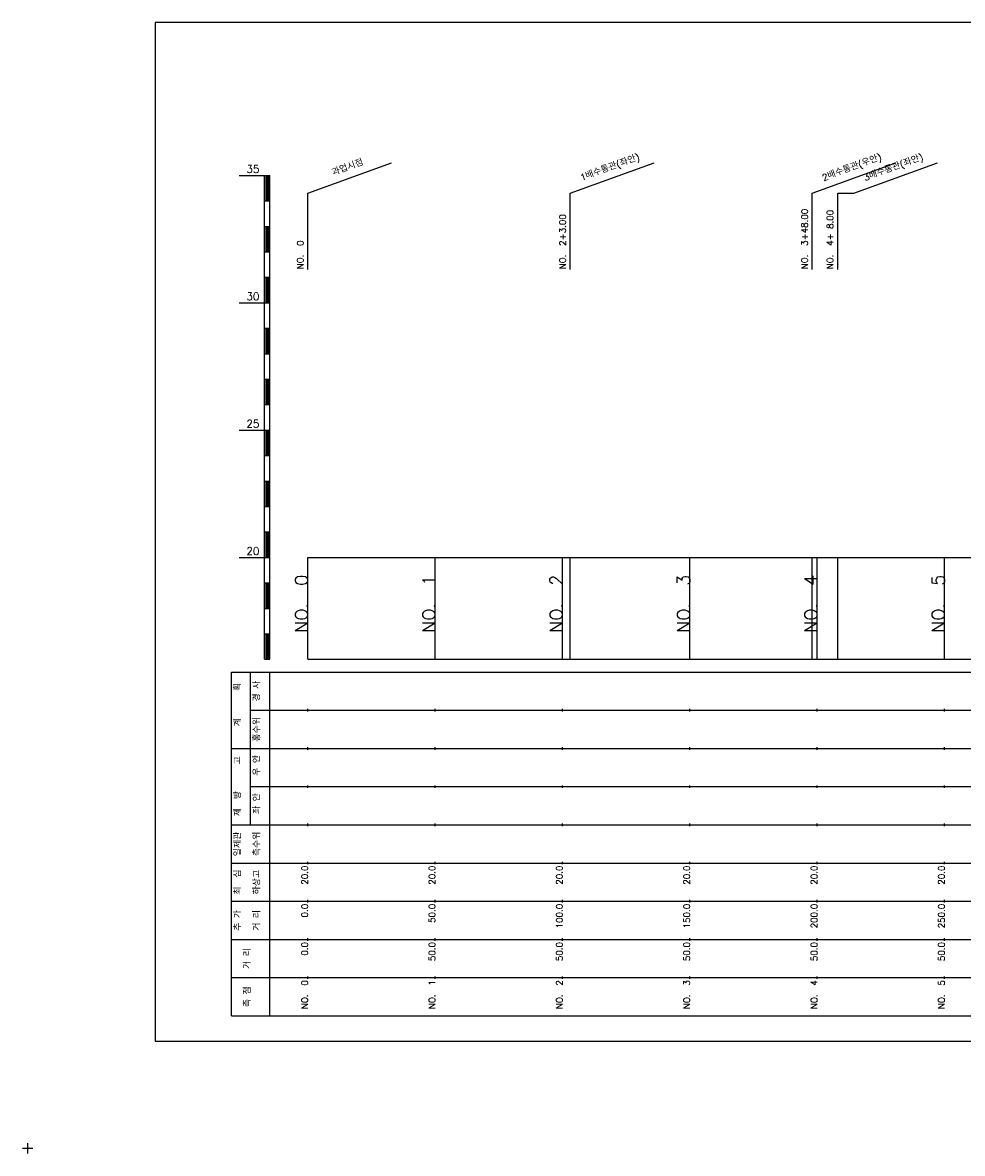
# Model space of a CAD drawing. Extents: x -2 to 685, y -2 to 968.
# Tile 1 of 4: x -2 to 367, y -2 to 442. Entities that reach past the tile are written whole.
import ezdxf
from ezdxf.enums import TextEntityAlignment as Align

# ---------------------------------------------------------------- set-up
doc = ezdxf.new("R2010")
doc.units = 0
doc.header["$LTSCALE"] = 5
for name, color, linetype in [('BOX', 5, 'CONTINUOUS'), ('DT1', 3, 'CONTINUOUS'), ('LT1', 4, 'CONTINUOUS'), ('ST1', 7, 'CONTINUOUS')]:
    doc.layers.add(name, color=color, linetype=linetype)
doc.styles.add('GHS', font='ROMANS.shx', dxfattribs={"bigfont": 'GHS.shx'})

msp = doc.modelspace()

# ---------------------------------------------------------------- linework, layer by layer
at = {"layer": 'BOX'}
msp.add_lwpolyline([(50, 42), (650, 42), (650, 442), (50, 442), (50, 42)], dxfattribs=at)
at = {"layer": 'DT1', "linetype": 'CONTINUOUS'}
msp.add_line((318, 375), (324.33, 375), dxfattribs=at)
at = {"layer": 'LT1', "linetype": 'CONTINUOUS'}
for p, q in [((110, 375), (142.89, 386.97)), ((213, 375), (245.89, 386.97)), ((308, 375), (340.89, 386.97)), ((324.33, 375), (357.22, 386.97)), ((110, 345), (110, 375)), ((213, 345), (213, 375)), ((308, 345), (308, 375)), ((318, 345), (318, 375))]:
    msp.add_line(p, q, dxfattribs=at)
at = {"layer": 'LT1'}
for p, q in [((83, 382), (93, 382)), ((93, 192), (93, 382)), ((93, 382), (95, 382)), ((95, 192), (95, 382)), ((93.5, 381.8), (93.5, 372.2)), ((94, 381.8), (94, 372.2)), ((94.5, 381.8), (94.5, 372.2)), ((93, 372), (95, 372)), ((93, 362), (95, 362)), ((93.5, 361.8), (93.5, 352.2)), ((94, 361.8), (94, 352.2)), ((94.5, 361.8), (94.5, 352.2)), ((93, 352), (95, 352)), ((93, 342), (95, 342)), ((93.5, 341.8), (93.5, 332.2)), ((94, 341.8), (94, 332.2)), ((94.5, 341.8), (94.5, 332.2)), ((83, 332), (93, 332)), ((93, 332), (95, 332)), ((93, 322), (95, 322)), ((93.5, 321.8), (93.5, 312.2)), ((94, 321.8), (94, 312.2)), ((94.5, 321.8), (94.5, 312.2)), ((93, 312), (95, 312)), ((93, 302), (95, 302)), ((93.5, 301.8), (93.5, 292.2)), ((94, 301.8), (94, 292.2)), ((94.5, 301.8), (94.5, 292.2)), ((93, 292), (95, 292)), ((83, 282), (93, 282)), ((93, 282), (95, 282)), ((93.5, 281.8), (93.5, 272.2)), ((94, 281.8), (94, 272.2)), ((94.5, 281.8), (94.5, 272.2)), ((93, 272), (95, 272)), ((93, 262), (95, 262)), ((93.5, 261.8), (93.5, 252.2)), ((94, 261.8), (94, 252.2)), ((94.5, 261.8), (94.5, 252.2)), ((93, 252), (95, 252)), ((93, 242), (95, 242)), ((93.5, 241.8), (93.5, 232.2)), ((94, 241.8), (94, 232.2)), ((94.5, 241.8), (94.5, 232.2)), ((83, 232), (93, 232)), ((93, 232), (95, 232)), ((110, 192), (110, 232)), ((160, 192), (160, 232)), ((210, 192), (210, 232)), ((213, 192), (213, 232)), ((260, 192), (260, 232)), ((308, 192), (308, 232)), ((310, 192), (310, 232)), ((318, 192), (318, 232)), ((360, 192), (360, 232)), ((110, 225.69), (110, 226.69)), ((160, 225.69), (160, 226.69)), ((210, 225.69), (210, 226.69)), ((260, 225.69), (260, 226.69)), ((310, 225.69), (310, 226.69)), ((360, 225.69), (360, 226.69)), ((93, 222), (95, 222)), ((93.5, 221.8), (93.5, 212.2)), ((94, 221.8), (94, 212.2)), ((94.5, 221.8), (94.5, 212.2)), ((93, 212), (95, 212)), ((93, 202), (95, 202)), ((93.5, 201.8), (93.5, 192.2)), ((94, 201.8), (94, 192.2)), ((94.5, 201.8), (94.5, 192.2)), ((93, 192), (95, 192)), ((110, 192), (610, 192)), ((110, 171.5), (110, 172.5)), ((160, 171.5), (160, 172.5)), ((210, 171.5), (210, 172.5)), ((260, 171.5), (260, 172.5)), ((310, 171.5), (310, 172.5)), ((360, 171.5), (360, 172.5)), ((110, 156.5), (110, 157.5)), ((160, 156.5), (160, 157.5)), ((210, 156.5), (210, 157.5)), ((260, 156.5), (260, 157.5)), ((310, 156.5), (310, 157.5)), ((360, 156.5), (360, 157.5)), ((110, 141.5), (110, 142.5)), ((160, 141.5), (160, 142.5)), ((210, 141.5), (210, 142.5)), ((260, 141.5), (260, 142.5)), ((310, 141.5), (310, 142.5)), ((360, 141.5), (360, 142.5)), ((110, 126.5), (110, 127.5)), ((160, 126.5), (160, 127.5)), ((210, 126.5), (210, 127.5)), ((260, 126.5), (260, 127.5)), ((310, 126.5), (310, 127.5)), ((360, 126.5), (360, 127.5)), ((110, 111.5), (110, 112.5)), ((160, 111.5), (160, 112.5)), ((210, 111.5), (210, 112.5)), ((260, 111.5), (260, 112.5)), ((310, 111.5), (310, 112.5)), ((360, 111.5), (360, 112.5)), ((110, 96.5), (110, 97.5)), ((160, 96.5), (160, 97.5)), ((210, 96.5), (210, 97.5)), ((260, 96.5), (260, 97.5)), ((310, 96.5), (310, 97.5)), ((360, 96.5), (360, 97.5)), ((110, 81.5), (110, 82.5)), ((160, 81.5), (160, 82.5)), ((210, 81.5), (210, 82.5)), ((260, 81.5), (260, 82.5)), ((310, 81.5), (310, 82.5)), ((360, 81.5), (360, 82.5)), ((110, 66.5), (110, 67.5)), ((160, 66.5), (160, 67.5)), ((210, 66.5), (210, 67.5)), ((260, 66.5), (260, 67.5)), ((310, 66.5), (310, 67.5)), ((360, 66.5), (360, 67.5))]:
    msp.add_line(p, q, dxfattribs=at)
msp.add_lwpolyline([(110, 232), (160, 232), (210, 232), (260, 232), (310, 232), (360, 232), (410, 232), (460, 232), (510, 232), (560, 232), (610, 232)], dxfattribs=at)
at = {"layer": 'ST1'}
for p, q in [((80, 52), (80, 187)), ((80, 187), (623, 187)), ((87.5, 157), (87.5, 187)), ((95, 52), (95, 187)), ((87.5, 172), (623, 172)), ((80, 157), (623, 157)), ((87.5, 127), (87.5, 157)), ((87.5, 142), (623, 142)), ((80, 127), (623, 127)), ((80, 112), (623, 112)), ((80, 97), (623, 97)), ((80, 82), (623, 82)), ((80, 67), (623, 67)), ((80, 52), (623, 52)), ((-2, 0), (2, 0)), ((0, -2), (0, 2))]:
    msp.add_line(p, q, dxfattribs=at)

# ---------------------------------------------------------------- texts
at = {"layer": 'DT1', "linetype": 'CONTINUOUS', "style": 'GHS'}
for s, rotation, p in [('과업시점', 20, (126, 383.99)), ('1배수통관(좌안)', 20, (229, 383.99)), ('2배수통관(우안)', 20, (324, 383.99)), ('3배수통관(좌안)', 20, (340.33, 383.99)), ('경 사', 90, (91.25, 179.5)), ('  획', 90, (83.75, 179.5)), ('홍수위', 90, (91.25, 164.5)), ('   계', 90, (83.75, 164.5)), ('   고', 90, (83.75, 149.5)), (' 우 안', 90, (91.25, 149.5)), (' 제  방', 90, (83.75, 134.5)), (' 좌 안', 90, (91.25, 134.5)), ('일제관', 90, (83.75, 119.5)), ('측수위', 90, (91.25, 119.5)), ('최  심', 90, (83.75, 104.5)), ('하상고', 90, (91.25, 104.5)), ('추 가', 90, (83.75, 89.5)), ('거 리', 90, (91.25, 89.5)), ('거 리', 90, (87.5, 74.5)), ('측 점', 90, (87.5, 59.5))]:
    msp.add_text(s, height=2.5, rotation=rotation, dxfattribs=at).set_placement(p, align=Align.CENTER)
at = {"layer": 'DT1', "style": 'GHS'}
for s, p in [('35', (91, 383)), ('30', (91, 333)), ('25', (91, 283)), ('20', (91, 233))]:
    msp.add_text(s, height=3, dxfattribs=at).set_placement(p, align=Align.RIGHT)
at = {"layer": 'DT1', "linetype": 'CONTINUOUS', "style": 'GHS'}
for s, p in [('NO.  3+48.00 ', (306.25, 345.12)), ('NO.  2+3.00 ', (211.25, 345.12)), ('NO.  4+ 8.00 ', (316.25, 345.12)), ('NO.  0 ', (108.25, 345.12))]:
    msp.add_text(s, height=2.5, rotation=90, dxfattribs=at).set_placement(p)
at = {"layer": 'DT1', "style": 'GHS'}
for s, height, p in [('NO.  0', 5, (110, 225.19)), ('NO.  1', 5, (160, 225.19)), ('NO.  2', 5, (210, 225.19)), ('NO.  3', 5, (260, 225.19)), ('NO.  4', 5, (310, 225.19)), ('NO.  5', 5, (360, 225.19)), (' 20.0', 2.5, (110, 111)), (' 20.0', 2.5, (160, 111)), (' 20.0', 2.5, (210, 111)), (' 20.0', 2.5, (260, 111)), (' 20.0', 2.5, (310, 111)), (' 20.0', 2.5, (360, 111)), ('     0.0', 2.5, (110, 96)), ('    50.0', 2.5, (160, 96)), ('   100.0', 2.5, (210, 96)), ('   150.0', 2.5, (260, 96)), ('   200.0', 2.5, (310, 96)), ('   250.0', 2.5, (360, 96)), ('   0.0', 2.5, (110, 81)), ('  50.0', 2.5, (160, 81)), ('  50.0', 2.5, (210, 81)), ('  50.0', 2.5, (260, 81)), ('  50.0', 2.5, (310, 81)), ('  50.0', 2.5, (360, 81)), ('NO.  0', 2.5, (110, 66)), ('NO.  1', 2.5, (160, 66)), ('NO.  2', 2.5, (210, 66)), ('NO.  3', 2.5, (260, 66)), ('NO.  4', 2.5, (310, 66)), ('NO.  5', 2.5, (360, 66))]:
    msp.add_text(s, height=height, rotation=90, dxfattribs=at).set_placement(p, align=Align.RIGHT)

doc.saveas('drawing.dxf')
